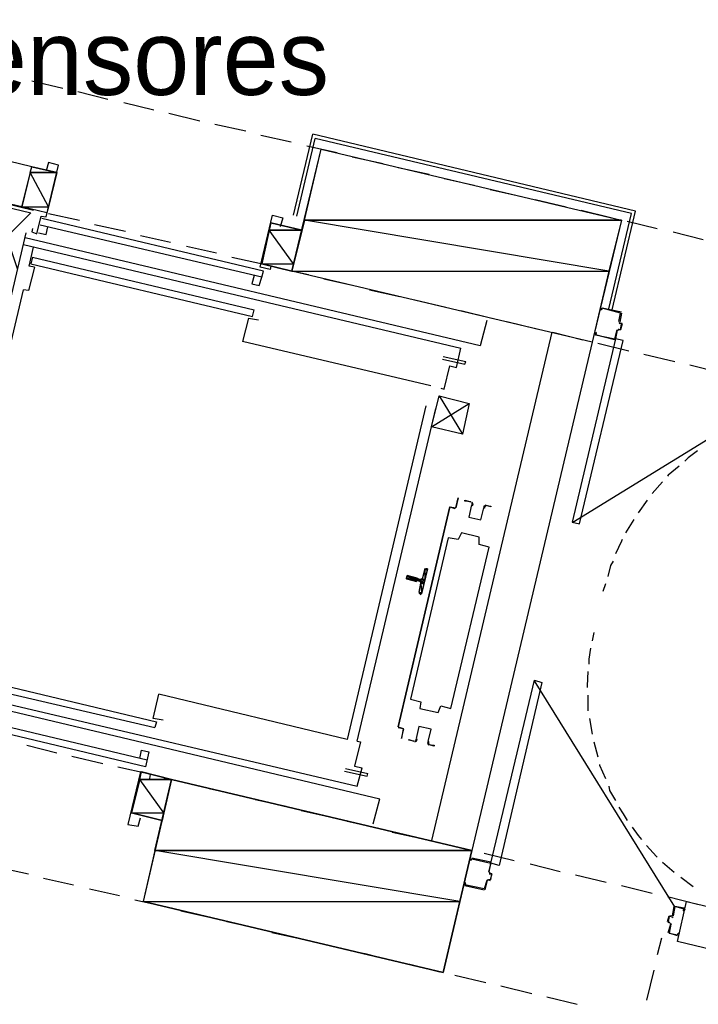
# Model space of a CAD drawing. Header units: feet. Extents: x -79 to 198, y -22 to 181.
# Tile 50 of 96: x 83 to 94, y 106 to 121. Entities that reach past the tile are written whole.
import ezdxf
from ezdxf.enums import TextEntityAlignment as Align

# ---------------------------------------------------------------- set-up
doc = ezdxf.new("R2010")
doc.units = ezdxf.units.FT
for name, color, linetype in [('A-LINEA', 7, 'CONTINUOUS'), ('A-LINEA-FINA', 9, 'CONTINUOUS'), ('A-MURO-CONCRETO', 8, 'CONTINUOUS'), ('A-NOMBRE-ESPACIO', 2, 'CONTINUOUS')]:
    doc.layers.add(name, color=color, linetype=linetype)

msp = doc.modelspace()

# ---------------------------------------------------------------- linework, layer by layer
at = {"layer": 'A-LINEA'}
for p, q in [((83.4533, 120.4044), (83.9467, 120.2844)), ((84.1867, 120.2311), (84.6667, 120.1111)), ((84.92, 120.0578), (85.4, 119.9378)), ((85.64, 119.8844), (86.1333, 119.7644)), ((86.3733, 119.7111), (86.8667, 119.6044)), ((87.1067, 119.5378), (87.5867, 119.4311)), ((87.6267, 118.2578), (87.9333, 119.5511)), ((87.68, 118.2444), (87.9733, 119.4844)), ((93.0133, 118.2844), (87.9733, 119.4844)), ((83.4533, 119.0311), (82.0933, 119.3644)), ((87.84, 119.3644), (88.32, 119.2578)), ((88.56, 119.1911), (89.0533, 119.0844)), ((83.2933, 118.3911), (83.4533, 119.0311)), ((83.8533, 118.9378), (83.4533, 119.0311)), ((89.2933, 119.0178), (89.7867, 118.9111)), ((90.0267, 118.8444), (90.5067, 118.7378)), ((83.2933, 118.3911), (81.9333, 118.7111)), ((90.76, 118.6711), (91.24, 118.5644)), ((83, 118.4578), (83.48, 118.3378)), ((91.48, 118.5111), (91.9733, 118.3911)), ((83.6933, 118.2978), (83.2933, 118.3911)), ((83.72, 118.2844), (84.2133, 118.1778)), ((92.2133, 118.3378), (92.7067, 118.2178)), ((92.6533, 116.7644), (93.0133, 118.2844)), ((87.1467, 117.3644), (83.6133, 118.2044)), ((87.2667, 118.1378), (87.12, 117.4844)), ((92.9467, 118.1644), (93.4267, 118.0444)), ((83.36, 117.9778), (81.6667, 110.7911)), ((87.12, 117.2711), (83.5867, 118.0978)), ((84.4533, 118.1111), (84.9467, 118.0044)), ((93.68, 117.9911), (94.16, 117.8711)), ((90.6, 116.1778), (83.3467, 117.8978)), ((85.1867, 117.9378), (85.6667, 117.8311)), ((83.32, 117.7911), (90.2933, 116.1378)), ((83.4133, 117.4444), (83.48, 117.7511)), ((85.92, 117.7644), (86.4, 117.6578)), ((83.4667, 117.5911), (83.44, 117.4844)), ((83.4667, 117.5911), (87, 116.7511)), ((86.64, 117.5911), (87.1333, 117.4844)), ((83.4933, 117.4311), (83.4, 117.0578)), ((83.4933, 117.4311), (83.4133, 117.4444)), ((83.44, 117.4844), (86.9733, 116.6444)), ((87.3733, 117.4178), (87.8667, 117.3111)), ((87, 117.2978), (86.96, 117.1644)), ((88.1067, 117.2444), (88.5867, 117.1378)), ((81.9867, 111.4311), (83.32, 117.0711)), ((83.4, 117.0578), (83.32, 117.0711)), ((88.84, 117.0711), (89.32, 116.9644)), ((89.56, 116.9111), (90.0533, 116.7911)), ((86.9733, 116.6444), (87, 116.7511)), ((90.2933, 116.7378), (90.7867, 116.6178)), ((86.9067, 116.6178), (86.8133, 116.2444)), ((86.9067, 116.6178), (87.0667, 116.5911)), ((90.7067, 116.5778), (90.6, 116.1778)), ((91.0267, 116.5644), (91.5067, 116.4444)), ((92.8139, 116.549), (92.8287, 116.525)), ((92.84, 116.6978), (92.84, 116.6978)), ((91.7467, 116.3911), (89.8267, 108.2844)), ((91.76, 116.3911), (92.24, 116.2711)), ((92.7867, 116.4311), (92.76, 116.2844)), ((92.8113, 116.4306), (92.7872, 116.4157)), ((92.8, 116.4178), (92.8, 116.4178)), ((92.8267, 116.5378), (92.8667, 116.5378)), ((92.8533, 116.5244), (92.8533, 116.5244)), ((89.8133, 115.5378), (86.8133, 116.2444)), ((92.3867, 116.2311), (90.4667, 108.1244)), ((92.7467, 116.2844), (92.7467, 116.2844)), ((92.48, 116.2178), (92.9733, 116.0978)), ((90, 115.9644), (90.36, 115.8844)), ((90.0133, 116.0044), (90.3733, 115.9244)), ((90.36, 115.8844), (90.3733, 115.9244)), ((93.2133, 116.0444), (93.7067, 115.9244)), ((90.0267, 115.4844), (90.12, 115.8578)), ((93.9467, 115.8711), (94.4267, 115.7511)), ((89.9733, 115.4978), (90.0267, 115.4844)), ((92.0775, 113.3648), (95.6926, 115.5856)), ((89.9467, 115.3778), (90.32, 114.7644)), ((89.7333, 115.2178), (88.48, 109.8978)), ((88.64, 109.8711), (89.8933, 115.1778)), ((93.5067, 114.0044), (93.3467, 113.8178)), ((89.2933, 110.0978), (90.12, 113.6044)), ((90.12, 113.6044), (90.2, 113.5778)), ((90.12, 113.5911), (90.12, 113.5911)), ((90.12, 113.5911), (90.12, 113.5911)), ((93.2667, 113.7111), (93.12, 113.5111)), ((93.0533, 113.4044), (92.92, 113.1911)), ((89.7446, 112.6172), (89.7209, 112.6037)), ((89.6133, 112.4711), (89.6133, 112.4711)), ((89.68, 112.4578), (89.72, 112.6044)), ((89.5867, 112.4178), (89.5867, 112.4178)), ((89.6, 112.4578), (89.6533, 112.4444)), ((89.64, 112.4178), (89.6, 112.4311)), ((89.6, 112.4178), (89.6, 112.4178)), ((89.6267, 112.2444), (89.6533, 112.3911)), ((92.6, 112.3778), (92.56, 112.2578)), ((89.6403, 112.2277), (89.6554, 112.205)), ((92.4133, 111.6044), (92.3867, 111.4711)), ((81.8933, 110.9111), (85.4133, 110.0844)), ((81.92, 111.0178), (85.44, 110.1778)), ((81.08, 110.8311), (89, 108.9511)), ((81.6667, 110.7911), (88.64, 109.1511)), ((93.7059, 107.2256), (91.4691, 110.8307)), ((88.48, 109.8978), (85.48, 110.6178)), ((92.32, 110.6044), (92.32, 110.3511)), ((85.2667, 109.4578), (81.7467, 110.2978)), ((85.2933, 109.5644), (81.7733, 110.4044)), ((85.44, 110.1778), (85.4133, 110.0844)), ((92.3467, 110.2311), (92.3867, 109.9778)), ((83.3733, 109.8044), (83.8533, 109.6844)), ((92.4133, 109.8578), (92.48, 109.6178)), ((85.1733, 109.5911), (85.2, 109.7244)), ((84.0933, 109.6311), (84.5867, 109.5111)), ((84.8267, 109.4578), (85.3067, 109.3511)), ((88.4533, 109.4311), (88.8133, 109.3511)), ((88.64, 109.1511), (88.72, 109.4444)), ((85.56, 109.2844), (86.04, 109.1778)), ((86.28, 109.1111), (86.7733, 109.0044)), ((87.0133, 108.9378), (87.5067, 108.8311)), ((88.8933, 108.5511), (89, 108.9511)), ((87.7467, 108.7644), (88.2267, 108.6578)), ((88.48, 108.5911), (88.96, 108.4844)), ((89.2, 108.4178), (89.6933, 108.3111)), ((89.9333, 108.2578), (90.4267, 108.1378)), ((90.6667, 108.0844), (91.1467, 107.9644)), ((90.7733, 107.9378), (90.4667, 108.0044)), ((90.4667, 107.9911), (90.4667, 107.9911)), ((91.4, 107.9111), (91.88, 107.7911)), ((93.5067, 107.9378), (93.6933, 107.7778)), ((82.9067, 107.8578), (83.4, 107.7511)), ((90.7472, 107.7757), (90.7621, 107.7516)), ((90.76, 107.7778), (90.76, 107.7778)), ((83.64, 107.6844), (84.12, 107.5778)), ((90.7313, 107.6572), (90.7072, 107.6424)), ((90.7333, 107.6578), (90.76, 107.6444)), ((90.76, 107.6578), (90.76, 107.6578)), ((92.12, 107.7378), (92.6133, 107.6178)), ((93.8, 107.6978), (94, 107.5511)), ((84.3733, 107.5111), (84.8533, 107.4044)), ((90.36, 107.5778), (90.36, 107.5778)), ((90.36, 107.5644), (90.6667, 107.4978)), ((90.6667, 107.5111), (90.6667, 107.5111)), ((92.8533, 107.5644), (93.3467, 107.4444)), ((85.0933, 107.3378), (85.5867, 107.2311)), ((93.5867, 107.3911), (94.0667, 107.2711)), ((85.8267, 107.1644), (86.3067, 107.0578)), ((93.6667, 107.0844), (93.6933, 107.2311)), ((93.8533, 107.1911), (93.8533, 107.1911)), ((86.56, 106.9911), (87.04, 106.8844)), ((93.5867, 106.9911), (93.6133, 107.0844)), ((93.6, 106.9911), (93.6, 106.9911)), ((93.6267, 106.9644), (93.6, 106.9778)), ((93.6133, 107.0711), (93.6133, 107.0711)), ((93.6528, 106.9398), (93.6379, 106.9639)), ((93.6554, 107.0583), (93.6795, 107.0732)), ((87.28, 106.8178), (87.7733, 106.7111)), ((93.6, 106.8178), (93.64, 106.9511)), ((93.6267, 106.9511), (93.6267, 106.9511)), ((88.0133, 106.6578), (88.5067, 106.5378)), ((93.4933, 106.7244), (93.4267, 106.4578)), ((93.7467, 106.7778), (93.7467, 106.7778)), ((88.7467, 106.4844), (89.2267, 106.3644)), ((89.48, 106.3111), (89.96, 106.1911)), ((93.3733, 106.2178), (93.2533, 105.7378)), ((90.2, 106.1378), (90.6933, 106.0178)), ((90.9333, 105.9644), (91.4267, 105.8444)), ((91.6667, 105.7911), (92.1467, 105.6711))]:
    msp.add_line(p, q, dxfattribs=at)
for points in [[(92.7067, 116.7511), (93.08, 118.3244), (87.9333, 119.5511)], [(92.3867, 116.2311), (87.6, 117.3644), (88.0667, 119.3111), (92.8533, 118.1778), (92.3867, 116.2311)], [(83.4667, 118.0444), (83.4533, 117.9911), (83.5333, 117.9644), (83.6, 118.2444), (83.68, 118.2311), (83.88, 119.0578), (83.72, 119.0978), (83.68, 118.9644)], [(83.2267, 117.4044), (82.88, 118.4311), (83.44, 118.2978), (82.6667, 117.5378)], [(87.2667, 117.4444), (87.2533, 117.3911), (87.0933, 117.4311), (87.2933, 118.2578), (87.4533, 118.2178), (87.4133, 118.0711)], [(87.12, 117.4844), (87.6, 117.3644), (87.76, 118.0178), (87.2667, 118.1378)], [(83.56, 117.9778), (83.68, 117.9511), (83.7067, 118.0711)], [(86.96, 117.1644), (87.08, 117.1378), (87.12, 117.2711), (87.1467, 117.3644)], [(92.8133, 116.5644), (92.84, 116.6978), (92.5467, 116.7778), (92.5333, 116.7511), (92.52, 116.7511), (92.5333, 116.7778)], [(92.8533, 116.7111), (92.5467, 116.7778), (92.5467, 116.7778)], [(92.8533, 116.6978), (92.8267, 116.5511), (92.8267, 116.5511)], [(92.4267, 116.3644), (92.44, 116.3911), (92.4533, 116.3778), (92.44, 116.3511), (92.7467, 116.2844), (92.7867, 116.4311)], [(92.8, 116.4444), (92.84, 116.4311), (92.8533, 116.5244), (92.8267, 116.5378)], [(92.8667, 116.5244), (92.84, 116.4311), (92.84, 116.4311), (92.8, 116.4311)], [(92.76, 116.2844), (92.0667, 113.3644), (92.1867, 113.3378), (92.88, 116.2578), (92.76, 116.2844)], [(92.7467, 116.2711), (92.44, 116.3511), (92.44, 116.3511)], [(90.12, 115.8578), (90.2267, 115.8311), (90.2933, 116.1378)], [(89.8267, 114.8844), (90.4267, 115.2578), (90.32, 114.7644), (89.8267, 114.8844), (89.9467, 115.3778), (90.4267, 115.2578)], [(94.0667, 114.4978), (93.92, 114.3911), (93.8667, 114.3378)], [(93.7733, 114.2578), (93.6, 114.1111), (93.5867, 114.0978)], [(90.12, 113.6044), (90.2133, 113.5911), (90.2533, 113.7511), (90.2133, 113.5911), (90.2133, 113.5911)], [(90.12, 113.6044), (89.2933, 110.0978), (89.2933, 110.0978)], [(90.4533, 113.6844), (90.36, 113.6978), (90.36, 113.7111), (90.4533, 113.6844)], [(90.4664, 113.6369), (90.4209, 113.4442), (90.6135, 113.3986), (90.6592, 113.5913)], [(90.4664, 113.6369), (90.4209, 113.4442), (90.6135, 113.3986), (90.6592, 113.5913)], [(90.4706, 113.6342), (90.4797, 113.6543), (90.4648, 113.6705)], [(90.4777, 113.6228), (90.4929, 113.6564), (90.468, 113.6835)], [(90.694, 113.6303), (90.6596, 113.6172), (90.6582, 113.5804)], [(90.6911, 113.6173), (90.6704, 113.6095), (90.6696, 113.5874)], [(90.68, 113.6311), (90.7733, 113.6178), (90.7733, 113.6044), (90.68, 113.6311)], [(90.1333, 110.3911), (90.7467, 112.9644), (90.5867, 113.0044), (90.5867, 113.1244), (90.3067, 113.1911), (90.2533, 113.0844), (90.0933, 113.1111), (89.4933, 110.5378), (89.6533, 110.4978), (89.64, 110.3911), (89.9333, 110.3244), (89.9733, 110.4311), (90.1333, 110.3911)], [(92.8667, 113.0844), (92.8533, 113.0578), (92.76, 112.8578)], [(89.7467, 112.6178), (89.76, 112.6178), (89.6667, 112.2178), (89.6533, 112.2178)], [(92.72, 112.7378), (92.68, 112.6711), (92.64, 112.4978)], [(89.5867, 112.4178), (89.4267, 112.4578), (89.44, 112.5111), (89.6, 112.4711)], [(89.6661, 112.3798), (89.6637, 112.395), (89.6513, 112.4039)], [(89.6554, 112.445), (89.6705, 112.4474), (89.6795, 112.4598)], [(92.36, 111.3511), (92.3333, 111.1778), (92.3333, 111.0978)], [(92.32, 110.9778), (92.3067, 110.7511), (92.3067, 110.7244)], [(90.7733, 107.9244), (91.4667, 110.8444), (91.5867, 110.8044), (90.9067, 107.8844), (90.7733, 107.9244)], [(85.5467, 110.2044), (85.3867, 110.2311), (85.48, 110.6178)], [(89.2933, 110.0978), (89.3733, 110.0711), (89.3733, 110.0711)], [(89.2933, 110.0844), (89.3733, 110.0711), (89.3467, 109.9111), (89.3867, 110.0578)], [(89.7736, 109.8654), (89.8191, 110.058), (89.6265, 110.1036), (89.5808, 109.911)], [(89.7736, 109.8654), (89.8191, 110.058), (89.6265, 110.1036), (89.5808, 109.911)], [(88.64, 109.8711), (88.6933, 109.8578), (88.6, 109.4711), (88.72, 109.4444)], [(89.5467, 109.8711), (89.4667, 109.8844), (89.4667, 109.8978), (89.5467, 109.8711)], [(89.5593, 109.8586), (89.5937, 109.8717), (89.5951, 109.9085)], [(89.5623, 109.8716), (89.5829, 109.8794), (89.5838, 109.9015)], [(89.7757, 109.8661), (89.7604, 109.8325), (89.7853, 109.8054)], [(89.7733, 109.8178), (89.8667, 109.8044), (89.8667, 109.7911), (89.7733, 109.8178)], [(89.7827, 109.8547), (89.7736, 109.8346), (89.7885, 109.8184)], [(85.2, 109.7244), (85.32, 109.6978), (85.2667, 109.4578)], [(92.5067, 109.4978), (92.5067, 109.4844), (92.6, 109.2711)], [(85.3333, 109.2711), (85.3467, 109.3378), (85.1867, 109.3778), (84.9867, 108.5378), (85.1467, 108.5111), (85.1867, 108.6444)], [(85.04, 108.7244), (85.5333, 108.6044), (85.68, 109.2578), (85.2, 109.3778)], [(88.44, 109.3911), (88.8, 109.3111), (88.8133, 109.3511)], [(90.0133, 106.1778), (90.4667, 108.1244), (85.68, 109.2578), (85.2267, 107.3111), (90.0133, 106.1778)], [(92.6533, 109.1511), (92.6667, 109.0844), (92.76, 108.9244)], [(92.8133, 108.8178), (92.88, 108.7111), (92.9467, 108.6044)], [(93.0267, 108.4978), (93.12, 108.3644), (93.1733, 108.2978)], [(93.2533, 108.2044), (93.4133, 108.0311), (93.4267, 108.0178)], [(90.4533, 107.9911), (90.4533, 107.9644), (90.4667, 107.9911), (90.7733, 107.9244), (90.7333, 107.7778)], [(90.7467, 107.7778), (90.7733, 107.9244), (90.7733, 107.9244)], [(90.7467, 107.7511), (90.7867, 107.7511), (90.76, 107.6578), (90.7333, 107.6578)], [(90.7733, 107.6578), (90.7867, 107.7511), (90.7867, 107.7511), (90.7467, 107.7644)], [(90.7067, 107.6444), (90.6667, 107.5111), (90.36, 107.5778), (90.3733, 107.6044), (90.36, 107.6044), (90.36, 107.5778)], [(90.68, 107.4978), (90.72, 107.6444), (90.72, 107.6444)], [(96.8667, 105.9244), (93.7467, 106.6711), (93.8933, 107.3111), (97.0133, 106.5778)], [(93.8667, 107.1911), (93.8533, 107.1644), (93.84, 107.1644), (93.8533, 107.1911), (93.7067, 107.2311), (93.68, 107.0844)], [(93.8533, 107.2044), (93.7067, 107.2311), (93.7067, 107.2311)], [(93.6533, 107.0711), (93.6133, 107.0711), (93.6, 106.9911), (93.6267, 106.9778)], [(93.6267, 107.0844), (93.6533, 107.0844), (93.6533, 107.0844)], [(93.64, 106.9511), (93.6133, 106.8044), (93.7467, 106.7778), (93.76, 106.8044), (93.7733, 106.8044), (93.76, 106.7778)], [(93.7467, 106.7644), (93.6133, 106.8044), (93.6133, 106.8044)]]:
    msp.add_lwpolyline(points, dxfattribs=at)
at = {"layer": 'A-LINEA-FINA'}
for p, q in [((89.76, 112.6044), (89.72, 112.6178)), ((89.76, 112.6044), (89.72, 112.6178)), ((89.76, 112.6178), (89.7333, 112.6178)), ((89.76, 112.6178), (89.7333, 112.6178)), ((89.76, 112.6178), (89.7467, 112.6178)), ((89.5867, 112.4311), (89.4267, 112.4711)), ((89.6, 112.4711), (89.44, 112.5111)), ((89.6, 112.4578), (89.44, 112.4978)), ((89.5867, 112.4178), (89.4267, 112.4578)), ((89.7067, 112.4044), (89.64, 112.4178)), ((89.7067, 112.3911), (89.6533, 112.4178)), ((89.7067, 112.3778), (89.6533, 112.3911)), ((89.72, 112.4444), (89.6667, 112.4578)), ((89.72, 112.4311), (89.6667, 112.4444)), ((89.6667, 112.2178), (89.6267, 112.2311)), ((89.6667, 112.2178), (89.64, 112.2311)), ((89.6667, 112.2178), (89.64, 112.2178)), ((89.6667, 112.2178), (89.64, 112.2178))]:
    msp.add_line(p, q, dxfattribs=at)
for points in [[(89.7333, 112.6178), (89.76, 112.6044), (89.72, 112.6178), (89.7333, 112.6178)], [(89.72, 112.6178), (89.76, 112.6044), (89.76, 112.6044), (89.72, 112.6178)], [(89.76, 112.6044), (89.76, 112.6044), (89.72, 112.6178), (89.76, 112.6044)], [(89.72, 112.6178), (89.76, 112.6044), (89.72, 112.6044), (89.72, 112.6178), (89.72, 112.6178)], [(89.72, 112.6178), (89.76, 112.6044), (89.76, 112.6044), (89.72, 112.6178), (89.72, 112.6178)], [(89.7467, 112.6178), (89.76, 112.6178), (89.7333, 112.6178), (89.7467, 112.6178)], [(89.7333, 112.6178), (89.76, 112.6178), (89.76, 112.6178), (89.7333, 112.6178)], [(89.76, 112.6178), (89.76, 112.6178), (89.7333, 112.6178), (89.76, 112.6178)], [(89.7333, 112.6178), (89.76, 112.6178), (89.76, 112.6178), (89.7333, 112.6178)], [(89.76, 112.6178), (89.76, 112.6178), (89.7333, 112.6178), (89.76, 112.6178), (89.76, 112.6178)], [(89.76, 112.6178), (89.7333, 112.6178), (89.76, 112.6044), (89.76, 112.6178)], [(89.44, 112.4978), (89.7067, 112.4044), (89.4267, 112.4711), (89.44, 112.4978), (89.44, 112.4978)], [(89.4267, 112.4711), (89.6, 112.4311), (89.6, 112.4311), (89.4267, 112.4711)], [(89.6, 112.4311), (89.6, 112.4311), (89.4267, 112.4711), (89.6, 112.4311), (89.6, 112.4311)], [(89.4267, 112.4711), (89.6, 112.4311), (89.6, 112.4311), (89.4267, 112.4711)], [(89.6, 112.4311), (89.6, 112.4311), (89.4267, 112.4711), (89.6, 112.4311), (89.6, 112.4311)], [(89.4267, 112.4711), (89.6, 112.4311), (89.6, 112.4311), (89.4267, 112.4711)], [(89.6, 112.4311), (89.6, 112.4311), (89.4267, 112.4711), (89.6, 112.4311), (89.6, 112.4311)], [(89.5867, 112.4311), (89.5867, 112.4311), (89.4267, 112.4711), (89.5867, 112.4311)], [(89.5867, 112.4311), (89.4267, 112.4711), (89.6, 112.4311), (89.5867, 112.4311), (89.5867, 112.4311)], [(89.4267, 112.4711), (89.5867, 112.4311), (89.4267, 112.4578), (89.4267, 112.4711), (89.4267, 112.4711)], [(89.44, 112.5111), (89.6, 112.4711), (89.6, 112.4711), (89.44, 112.5111)], [(89.6, 112.4711), (89.6, 112.4711), (89.44, 112.5111), (89.6, 112.4711), (89.6, 112.4711)], [(89.44, 112.5111), (89.6, 112.4711), (89.44, 112.4978), (89.44, 112.5111), (89.44, 112.5111)], [(89.6, 112.4578), (89.6, 112.4578), (89.44, 112.4978), (89.6, 112.4578)], [(89.6, 112.4578), (89.44, 112.4978), (89.6, 112.4711), (89.6, 112.4578), (89.6, 112.4578)], [(89.44, 112.4978), (89.6, 112.4578), (89.6, 112.4578), (89.44, 112.4978)], [(89.6, 112.4578), (89.6, 112.4578), (89.44, 112.4978), (89.6, 112.4578), (89.6, 112.4578)], [(89.44, 112.4978), (89.6, 112.4578), (89.6, 112.4578), (89.44, 112.4978)], [(89.6, 112.4578), (89.6, 112.4578), (89.44, 112.4978), (89.6, 112.4578)], [(89.44, 112.4978), (89.6, 112.4578), (89.6, 112.4578), (89.44, 112.4978), (89.44, 112.4978)], [(89.44, 112.4978), (89.6, 112.4578), (89.6, 112.4578), (89.44, 112.4978)], [(89.6, 112.4578), (89.6, 112.4578), (89.44, 112.4978), (89.6, 112.4578), (89.6, 112.4578)], [(89.44, 112.4978), (89.6, 112.4578), (89.6, 112.4578), (89.44, 112.4978)], [(89.6, 112.4578), (89.6, 112.4578), (89.44, 112.4978), (89.6, 112.4578), (89.6, 112.4578)], [(89.44, 112.4978), (89.6, 112.4578), (89.6, 112.4578), (89.44, 112.4978)], [(89.6, 112.4578), (89.6, 112.4578), (89.44, 112.4978), (89.6, 112.4578), (89.6, 112.4578)], [(89.72, 112.4311), (89.44, 112.4978), (89.7067, 112.4044), (89.72, 112.4311)], [(89.72, 112.6044), (89.72, 112.4444), (89.68, 112.4578), (89.72, 112.6044)], [(89.76, 112.6044), (89.72, 112.6044), (89.72, 112.4444), (89.76, 112.6044)], [(89.4267, 112.4578), (89.5867, 112.4178), (89.5867, 112.4178), (89.4267, 112.4578)], [(89.5867, 112.4178), (89.5867, 112.4178), (89.4267, 112.4578), (89.5867, 112.4178)], [(89.5867, 112.4178), (89.4267, 112.4578), (89.5867, 112.4311), (89.5867, 112.4178), (89.5867, 112.4178)], [(89.4267, 112.4578), (89.5867, 112.4178), (89.5867, 112.4178), (89.4267, 112.4578)], [(89.5867, 112.4178), (89.5867, 112.4178), (89.4267, 112.4578), (89.5867, 112.4178), (89.5867, 112.4178)], [(89.4267, 112.4578), (89.5867, 112.4178), (89.5867, 112.4178), (89.4267, 112.4578)], [(89.5867, 112.4178), (89.5867, 112.4178), (89.4267, 112.4578), (89.5867, 112.4178), (89.5867, 112.4178)], [(89.6533, 112.3911), (89.6667, 112.2311), (89.6267, 112.2444), (89.6533, 112.3911)], [(89.64, 112.4178), (89.7067, 112.4044), (89.7067, 112.4044), (89.64, 112.4178)], [(89.7067, 112.4044), (89.7067, 112.4044), (89.64, 112.4178), (89.7067, 112.4044), (89.7067, 112.4044)], [(89.64, 112.4178), (89.7067, 112.4044), (89.6533, 112.4178), (89.64, 112.4178), (89.64, 112.4178)], [(89.6667, 112.4444), (89.72, 112.4311), (89.6533, 112.4444), (89.6667, 112.4444), (89.6667, 112.4444)], [(89.6533, 112.4444), (89.72, 112.4311), (89.72, 112.4311), (89.6533, 112.4444)], [(89.72, 112.4311), (89.72, 112.4311), (89.6533, 112.4444), (89.72, 112.4311), (89.72, 112.4311)], [(89.6533, 112.4444), (89.72, 112.4311), (89.72, 112.4311), (89.6533, 112.4444)], [(89.72, 112.4311), (89.72, 112.4311), (89.6533, 112.4444), (89.72, 112.4311), (89.72, 112.4311)], [(89.6533, 112.4444), (89.72, 112.4311), (89.72, 112.4311), (89.6533, 112.4444)], [(89.72, 112.4311), (89.72, 112.4311), (89.6533, 112.4444), (89.72, 112.4311), (89.72, 112.4311)], [(89.7067, 112.3911), (89.7067, 112.3911), (89.6533, 112.4178), (89.7067, 112.3911)], [(89.7067, 112.3911), (89.6533, 112.4178), (89.7067, 112.4044), (89.7067, 112.3911), (89.7067, 112.3911)], [(89.6533, 112.4178), (89.7067, 112.3911), (89.6533, 112.4044), (89.6533, 112.4178), (89.6533, 112.4178)], [(89.6533, 112.4044), (89.7067, 112.3911), (89.7067, 112.3911), (89.6533, 112.4044)], [(89.7067, 112.3911), (89.7067, 112.3911), (89.6533, 112.4044), (89.7067, 112.3911), (89.7067, 112.3911)], [(89.6533, 112.4044), (89.7067, 112.3911), (89.7067, 112.3911), (89.6533, 112.4044)], [(89.7067, 112.3911), (89.7067, 112.3911), (89.6533, 112.4044), (89.7067, 112.3911), (89.7067, 112.3911)], [(89.6533, 112.4044), (89.7067, 112.3911), (89.7067, 112.3911), (89.6533, 112.4044)], [(89.7067, 112.3911), (89.7067, 112.3911), (89.6533, 112.4044), (89.7067, 112.3911), (89.7067, 112.3911)], [(89.7067, 112.3911), (89.6533, 112.4044), (89.7067, 112.3778), (89.7067, 112.3911)], [(89.6533, 112.4044), (89.7067, 112.3778), (89.6533, 112.3911), (89.6533, 112.4044)], [(89.6533, 112.3911), (89.7067, 112.3778), (89.7067, 112.3778), (89.6533, 112.3911), (89.6533, 112.3911)], [(89.7067, 112.3778), (89.6533, 112.3911), (89.6667, 112.2311), (89.7067, 112.3778)], [(89.72, 112.4444), (89.68, 112.4578), (89.6667, 112.4578), (89.72, 112.4444), (89.72, 112.4444)], [(89.72, 112.4444), (89.72, 112.4444), (89.6667, 112.4578), (89.72, 112.4444)], [(89.6667, 112.4578), (89.72, 112.4444), (89.72, 112.4444), (89.6667, 112.4578)], [(89.72, 112.4444), (89.72, 112.4444), (89.6667, 112.4578), (89.72, 112.4444), (89.72, 112.4444)], [(89.72, 112.4444), (89.6667, 112.4578), (89.72, 112.4311), (89.72, 112.4444)], [(89.6667, 112.4578), (89.72, 112.4311), (89.6667, 112.4444), (89.6667, 112.4578), (89.6667, 112.4578)], [(89.6667, 112.4444), (89.72, 112.4311), (89.72, 112.4311), (89.6667, 112.4444)], [(89.72, 112.4311), (89.72, 112.4311), (89.6667, 112.4444), (89.72, 112.4311), (89.72, 112.4311)], [(89.68, 112.4578), (89.72, 112.4444), (89.72, 112.4444), (89.68, 112.4578)], [(89.6667, 112.2311), (89.6267, 112.2444), (89.6267, 112.2311), (89.6667, 112.2311), (89.6667, 112.2311)], [(89.6267, 112.2444), (89.6667, 112.2311), (89.6667, 112.2311), (89.6267, 112.2444), (89.6267, 112.2444)], [(89.64, 112.2311), (89.6667, 112.2178), (89.6267, 112.2311), (89.64, 112.2311)], [(89.6267, 112.2311), (89.6667, 112.2178), (89.6667, 112.2178), (89.6267, 112.2311)], [(89.6667, 112.2178), (89.6667, 112.2178), (89.6267, 112.2311), (89.6667, 112.2178)], [(89.6667, 112.2178), (89.6267, 112.2311), (89.6667, 112.2311), (89.6667, 112.2178), (89.6667, 112.2178)], [(89.6267, 112.2311), (89.6667, 112.2178), (89.6667, 112.2178), (89.6267, 112.2311), (89.6267, 112.2311)], [(89.64, 112.2311), (89.6667, 112.2178), (89.64, 112.2178), (89.64, 112.2311)], [(89.64, 112.2178), (89.6667, 112.2178), (89.6667, 112.2178), (89.64, 112.2178)], [(89.6667, 112.2178), (89.6667, 112.2178), (89.64, 112.2178), (89.6667, 112.2178)], [(89.64, 112.2178), (89.6667, 112.2178), (89.6533, 112.2178), (89.64, 112.2178), (89.64, 112.2178)], [(89.64, 112.2178), (89.6667, 112.2178), (89.6667, 112.2178), (89.64, 112.2178), (89.64, 112.2178)]]:
    msp.add_lwpolyline(points, dxfattribs=at)
at = {"layer": 'A-MURO-CONCRETO'}
for points in [[(88.0667, 119.3111), (92.8533, 118.1778), (87.8, 118.1778), (88.0667, 119.3111), (88.0667, 119.3111)], [(83.4267, 118.9378), (83.2933, 118.3911), (83.72, 118.3911), (83.4267, 118.9378)], [(83.4533, 119.0311), (83.8533, 118.9378), (83.4267, 118.9378), (83.4533, 119.0311), (83.4533, 119.0311)], [(83.4267, 118.9378), (83.8533, 118.9378), (83.72, 118.3911), (83.4267, 118.9378), (83.4267, 118.9378)], [(83.2933, 118.3911), (83.72, 118.3911), (83.6933, 118.2978), (83.2933, 118.3911), (83.2933, 118.3911)], [(87.2667, 118.1378), (87.76, 118.0178), (87.24, 118.0178), (87.2667, 118.1378), (87.2667, 118.1378)], [(87.8, 118.1778), (87.6, 117.3644), (92.6533, 117.3644), (87.8, 118.1778)], [(87.8, 118.1778), (92.8533, 118.1778), (92.6533, 117.3644), (87.8, 118.1778), (87.8, 118.1778)], [(87.24, 118.0178), (87.12, 117.4844), (87.6267, 117.4844), (87.24, 118.0178)], [(87.24, 118.0178), (87.76, 118.0178), (87.6267, 117.4844), (87.24, 118.0178), (87.24, 118.0178)], [(87.12, 117.4844), (87.6267, 117.4844), (87.6, 117.3644), (87.12, 117.4844), (87.12, 117.4844)], [(87.6, 117.3644), (92.6533, 117.3644), (92.3867, 116.2311), (87.6, 117.3644), (87.6, 117.3644)], [(85.2, 109.3778), (85.68, 109.2578), (85.1733, 109.2578), (85.2, 109.3778), (85.2, 109.3778)], [(85.1733, 109.2578), (85.04, 108.7244), (85.56, 108.7244), (85.1733, 109.2578)], [(85.1733, 109.2578), (85.68, 109.2578), (85.56, 108.7244), (85.1733, 109.2578), (85.1733, 109.2578)], [(85.68, 109.2578), (90.4667, 108.1244), (85.4133, 108.1244), (85.68, 109.2578), (85.68, 109.2578)], [(85.04, 108.7244), (85.56, 108.7244), (85.5333, 108.6044), (85.04, 108.7244), (85.04, 108.7244)], [(85.4133, 108.1244), (85.2267, 107.3111), (90.28, 107.3111), (85.4133, 108.1244)], [(85.4133, 108.1244), (90.4667, 108.1244), (90.28, 107.3111), (85.4133, 108.1244), (85.4133, 108.1244)], [(85.2267, 107.3111), (90.28, 107.3111), (90.0133, 106.1778), (85.2267, 107.3111), (85.2267, 107.3111)]]:
    msp.add_lwpolyline(points, dxfattribs=at)

# ---------------------------------------------------------------- texts
at = {"layer": 'A-NOMBRE-ESPACIO'}
msp.add_text('Ascensores', height=1.2, dxfattribs=at).set_placement((84, 120.1778), align=Align.CENTER)

doc.saveas('drawing.dxf')
